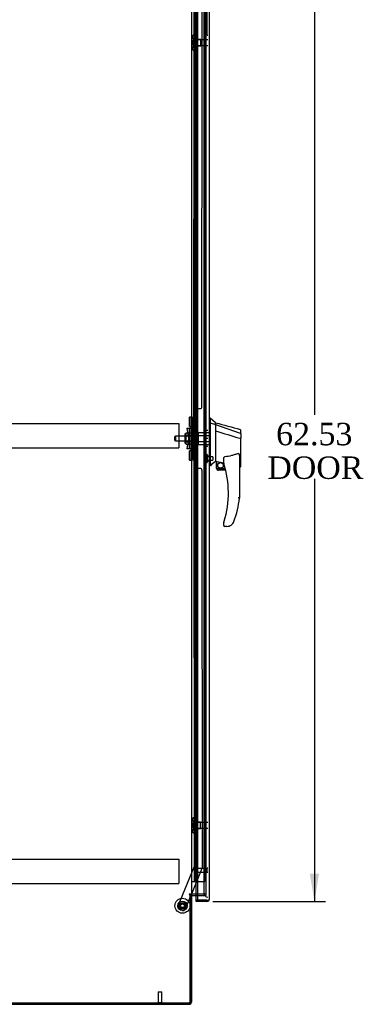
# Model space of a CAD drawing. Header units: inches. Extents: x 1 to 299, y -2 to 199.
# Tile 3 of 14: x 24 to 46, y 65 to 130. Entities that reach past the tile are written whole.
import ezdxf
from ezdxf.enums import TextEntityAlignment as Align
from ezdxf.lldxf.tags import DXFTag

# ---------------------------------------------------------------- set-up
doc = ezdxf.new("R2010")
doc.units = ezdxf.units.IN
doc.header["$MEASUREMENT"] = 0
for name, color, linetype in [('COM42890-3', 7, 'Continuous'), ('COM54746-60', 7, 'Continuous'), ('COM70219', 7, 'Continuous'), ('COM70838', 7, 'Continuous'), ('COM70839-3', 7, 'Continuous'), ('COM71124-2', 7, 'Continuous'), ('COM71125-2', 7, 'Continuous'), ('COM71166-2', 7, 'Continuous'), ('Default', 7, 'Continuous'), ('HAN13064', 7, 'Continuous'), ('HAN13064_NUT', 7, 'Continuous'), ('HAN13064_SCREW', 7, 'Continuous'), ('HAN_NUT', 7, 'Continuous'), ('NTS18147', 7, 'Continuous'), ('QLB20283', 7, 'Continuous'), ('ROL87452', 7, 'Continuous'), ('RVT17786', 7, 'Continuous'), ('RVT19000', 7, 'Continuous'), ('SPC87322', 7, 'Continuous'), ('STD21878', 7, 'Continuous'), ('STD26265', 7, 'Continuous'), ('WAF25376', 7, 'Continuous'), ('WAM30038', 7, 'Continuous')]:
    doc.layers.add(name, color=color, linetype=linetype)
doc.styles.add('SEACAD_Times_New_Roman', font='times.ttf')
tags = doc.linetypes.add('HIDDEN2', pattern=[0.1875, 0.125, -0.0625]).pattern_tags.tags
tags[6:7] = [DXFTag(74, 4), DXFTag(75, 0), DXFTag(340, '0'), DXFTag(46, 0.0), DXFTag(50, 0.0), DXFTag(44, 0.0), DXFTag(45, 0.0)]
tags[4:5] = [DXFTag(74, 4), DXFTag(75, 0), DXFTag(340, '0'), DXFTag(46, 0.0), DXFTag(50, 0.0), DXFTag(44, 0.0), DXFTag(45, 0.0)]
doc.dimstyles.new('HAMMOND_(STH_-_300x200)', dxfattribs={"dimtxt": 1.5, "dimasz": 1.875, "dimexe": 0.75, "dimexo": 0.75, "dimgap": 0.375, "dimtad": 0, "dimtih": 1, "dimtoh": 1, "dimzin": 0, "dimdsep": 46, "dimtxsty": 'SEACAD_Times_New_Roman', "dimblk1": '_SE_FILLED', "dimblk2": '_SE_FILLED', "dimsah": 1, "dimcen": 0.75, "dimadec": 0, "dimazin": 0, "dimtfac": 0.8, "dimtofl": 0, "dimtmove": 0, "dimatfit": 3, "dimfxl": 1, "dimtolj": 1, "dimtzin": 0, "dimarcsym": 0})

# ---------------------------------------------------------------- blocks, each defined once
blk = doc.blocks.new('SE4')
at = {"layer": 'COM42890-3', "color": 7, "linetype": 'HIDDEN2'}
for p, q in [((11.925, 103.393), (34.3, 103.393)), ((34.3, 103.393), (34.3, 103.255)), ((34.3, 103.255), (34.3, 101.906)), ((11.925, 101.768), (34.3, 101.768)), ((34.3, 101.906), (34.3, 101.768)), ((11.925, 74.263), (34.3, 74.263)), ((34.3, 74.263), (34.3, 74.125)), ((34.3, 74.125), (34.3, 72.776)), ((11.925, 72.638), (34.3, 72.638)), ((34.3, 72.776), (34.3, 72.638))]:
    blk.add_line(p, q, dxfattribs=at)
at = {"layer": 'COM54746-60', "color": 7, "linetype": 'HIDDEN2'}
for p, q in [((35.391, 132.767), (35.391, 72.767)), ((35.491, 72.767), (35.491, 132.767)), ((36.046, 72.767), (36.046, 132.767)), ((35.355, 129.767), (35.324, 129.767)), ((35.324, 129.767), (35.324, 128.767)), ((35.355, 128.767), (35.324, 128.767)), ((35.355, 127.767), (35.324, 127.767)), ((35.324, 127.767), (35.324, 126.767)), ((35.355, 126.767), (35.324, 126.767)), ((35.355, 125.767), (35.324, 125.767)), ((35.324, 125.767), (35.324, 124.767)), ((35.355, 124.767), (35.324, 124.767)), ((35.355, 123.767), (35.324, 123.767)), ((35.324, 123.767), (35.324, 122.767)), ((35.355, 122.767), (35.324, 122.767)), ((35.355, 121.767), (35.324, 121.767)), ((35.324, 121.767), (35.324, 120.767)), ((35.355, 120.767), (35.324, 120.767)), ((35.355, 119.767), (35.324, 119.767)), ((35.324, 119.767), (35.324, 118.767)), ((35.355, 118.767), (35.324, 118.767)), ((35.355, 117.767), (35.324, 117.767)), ((35.324, 117.767), (35.324, 116.767)), ((35.355, 116.767), (35.324, 116.767)), ((35.355, 115.767), (35.324, 115.767)), ((35.324, 115.767), (35.324, 114.767)), ((35.355, 114.767), (35.324, 114.767)), ((35.355, 113.767), (35.324, 113.767)), ((35.324, 113.767), (35.324, 112.767)), ((35.355, 112.767), (35.324, 112.767)), ((35.355, 111.767), (35.324, 111.767)), ((35.324, 111.767), (35.324, 110.767)), ((35.355, 110.767), (35.324, 110.767)), ((35.355, 109.767), (35.324, 109.767)), ((35.324, 109.767), (35.324, 108.767)), ((35.355, 108.767), (35.324, 108.767)), ((35.355, 107.767), (35.324, 107.767)), ((35.324, 107.767), (35.324, 106.767)), ((35.355, 106.767), (35.324, 106.767)), ((35.355, 105.767), (35.324, 105.767)), ((35.324, 105.767), (35.324, 104.767)), ((35.355, 104.767), (35.324, 104.767)), ((35.355, 103.767), (35.324, 103.767)), ((35.324, 103.767), (35.324, 102.767)), ((35.355, 102.767), (35.324, 102.767)), ((35.355, 101.767), (35.324, 101.767)), ((35.324, 101.767), (35.324, 100.767)), ((35.355, 100.767), (35.324, 100.767)), ((35.355, 99.767), (35.324, 99.767)), ((35.324, 99.767), (35.324, 98.767)), ((35.355, 98.767), (35.324, 98.767)), ((35.355, 97.767), (35.324, 97.767)), ((35.324, 97.767), (35.324, 96.767)), ((35.355, 96.767), (35.324, 96.767)), ((35.355, 95.767), (35.324, 95.767)), ((35.324, 95.767), (35.324, 94.767)), ((35.355, 94.767), (35.324, 94.767)), ((35.355, 93.767), (35.324, 93.767)), ((35.324, 93.767), (35.324, 92.767)), ((35.355, 92.767), (35.324, 92.767)), ((35.355, 91.767), (35.324, 91.767)), ((35.324, 91.767), (35.324, 90.767)), ((35.355, 90.767), (35.324, 90.767)), ((35.355, 89.767), (35.324, 89.767)), ((35.324, 89.767), (35.324, 88.767)), ((35.355, 88.767), (35.324, 88.767)), ((35.355, 87.767), (35.324, 87.767)), ((35.324, 87.767), (35.324, 86.767)), ((35.355, 86.767), (35.324, 86.767)), ((35.355, 85.767), (35.324, 85.767)), ((35.324, 85.767), (35.324, 84.767)), ((35.355, 84.767), (35.324, 84.767)), ((35.355, 83.767), (35.324, 83.767)), ((35.324, 83.767), (35.324, 82.767)), ((35.355, 82.767), (35.324, 82.767)), ((35.355, 81.767), (35.324, 81.767)), ((35.324, 81.767), (35.324, 80.767)), ((35.355, 80.767), (35.324, 80.767)), ((35.355, 79.767), (35.324, 79.767)), ((35.324, 79.767), (35.324, 78.767)), ((35.355, 78.767), (35.324, 78.767)), ((35.355, 77.767), (35.324, 77.767)), ((35.324, 77.767), (35.324, 76.767)), ((35.355, 76.767), (35.324, 76.767)), ((35.355, 75.767), (35.324, 75.767)), ((35.324, 75.767), (35.324, 74.767)), ((35.355, 74.767), (35.324, 74.767)), ((35.355, 73.767), (35.324, 73.767)), ((35.324, 73.767), (35.324, 72.767)), ((35.56, 72.767), (36.046, 72.767))]:
    blk.add_line(p, q, dxfattribs=at)
at = {"layer": 'COM54746-60', "color": 7, "linetype": 'Continuous'}
for p, q in [((35.355, 129.767), (35.355, 130.767)), ((35.558, 129.767), (35.558, 130.767)), ((35.558, 129.767), (35.355, 129.767)), ((35.558, 129.767), (35.355, 129.767)), ((35.355, 128.767), (35.355, 129.767)), ((35.558, 128.767), (35.558, 129.767)), ((35.558, 128.767), (35.355, 128.767)), ((35.558, 128.767), (35.355, 128.767)), ((35.355, 127.767), (35.355, 128.767)), ((35.558, 127.767), (35.558, 128.767)), ((35.558, 127.767), (35.355, 127.767)), ((35.558, 127.767), (35.355, 127.767)), ((35.355, 126.767), (35.355, 127.767)), ((35.558, 126.767), (35.558, 127.767)), ((35.558, 126.767), (35.355, 126.767)), ((35.558, 126.767), (35.355, 126.767)), ((35.355, 125.767), (35.355, 126.767)), ((35.558, 125.767), (35.558, 126.767)), ((35.558, 125.767), (35.355, 125.767)), ((35.558, 125.767), (35.355, 125.767)), ((35.355, 124.767), (35.355, 125.767)), ((35.558, 124.767), (35.558, 125.767)), ((35.558, 124.767), (35.355, 124.767)), ((35.558, 124.767), (35.355, 124.767)), ((35.355, 123.767), (35.355, 124.767)), ((35.558, 123.767), (35.558, 124.767)), ((35.558, 123.767), (35.355, 123.767)), ((35.558, 123.767), (35.355, 123.767)), ((35.355, 122.767), (35.355, 123.767)), ((35.558, 122.767), (35.558, 123.767)), ((35.558, 122.767), (35.355, 122.767)), ((35.558, 122.767), (35.355, 122.767)), ((35.355, 121.767), (35.355, 122.767)), ((35.558, 121.767), (35.558, 122.767)), ((35.558, 121.767), (35.355, 121.767)), ((35.558, 121.767), (35.355, 121.767)), ((35.355, 120.767), (35.355, 121.767)), ((35.558, 120.767), (35.558, 121.767)), ((35.558, 120.767), (35.355, 120.767)), ((35.558, 120.767), (35.355, 120.767)), ((35.355, 119.767), (35.355, 120.767)), ((35.558, 119.767), (35.558, 120.767)), ((35.558, 119.767), (35.355, 119.767)), ((35.558, 119.767), (35.355, 119.767)), ((35.355, 118.767), (35.355, 119.767)), ((35.558, 118.767), (35.558, 119.767)), ((35.558, 118.767), (35.355, 118.767)), ((35.558, 118.767), (35.355, 118.767)), ((35.355, 117.767), (35.355, 118.767)), ((35.558, 117.767), (35.558, 118.767)), ((35.558, 117.767), (35.355, 117.767)), ((35.558, 117.767), (35.355, 117.767)), ((35.355, 116.767), (35.355, 117.767)), ((35.558, 116.767), (35.558, 117.767)), ((35.558, 116.767), (35.355, 116.767)), ((35.558, 116.767), (35.355, 116.767)), ((35.355, 115.767), (35.355, 116.767)), ((35.558, 115.767), (35.558, 116.767)), ((35.558, 115.767), (35.355, 115.767)), ((35.558, 115.767), (35.355, 115.767)), ((35.355, 114.767), (35.355, 115.767)), ((35.558, 114.767), (35.558, 115.767)), ((35.558, 114.767), (35.355, 114.767)), ((35.558, 114.767), (35.355, 114.767)), ((35.355, 113.767), (35.355, 114.767)), ((35.558, 113.767), (35.558, 114.767)), ((35.558, 113.767), (35.355, 113.767)), ((35.558, 113.767), (35.355, 113.767)), ((35.355, 112.767), (35.355, 113.767)), ((35.558, 112.767), (35.558, 113.767)), ((35.558, 112.767), (35.355, 112.767)), ((35.558, 112.767), (35.355, 112.767)), ((35.355, 111.767), (35.355, 112.767)), ((35.558, 111.767), (35.558, 112.767)), ((35.558, 111.767), (35.355, 111.767)), ((35.558, 111.767), (35.355, 111.767)), ((35.355, 110.767), (35.355, 111.767)), ((35.558, 110.767), (35.558, 111.767)), ((35.558, 110.767), (35.355, 110.767)), ((35.558, 110.767), (35.355, 110.767)), ((35.355, 109.767), (35.355, 110.767)), ((35.558, 109.767), (35.558, 110.767)), ((35.558, 109.767), (35.355, 109.767)), ((35.558, 109.767), (35.355, 109.767)), ((35.355, 108.767), (35.355, 109.767)), ((35.558, 108.767), (35.558, 109.767)), ((35.558, 108.767), (35.355, 108.767)), ((35.558, 108.767), (35.355, 108.767)), ((35.355, 107.767), (35.355, 108.767)), ((35.558, 107.767), (35.558, 108.767)), ((35.558, 107.767), (35.355, 107.767)), ((35.558, 107.767), (35.355, 107.767)), ((35.355, 106.767), (35.355, 107.767)), ((35.558, 106.767), (35.558, 107.767)), ((35.558, 106.767), (35.355, 106.767)), ((35.558, 106.767), (35.355, 106.767)), ((35.355, 105.767), (35.355, 106.767)), ((35.558, 105.767), (35.558, 106.767)), ((35.558, 105.767), (35.355, 105.767)), ((35.558, 105.767), (35.355, 105.767)), ((35.355, 104.767), (35.355, 105.767)), ((35.558, 104.767), (35.558, 105.767)), ((35.558, 104.767), (35.355, 104.767)), ((35.558, 104.767), (35.355, 104.767)), ((35.355, 103.767), (35.355, 104.767)), ((35.558, 103.767), (35.558, 104.767)), ((35.558, 103.767), (35.355, 103.767)), ((35.558, 103.767), (35.355, 103.767)), ((35.355, 102.767), (35.355, 103.767)), ((35.558, 102.767), (35.558, 103.767)), ((35.558, 102.767), (35.355, 102.767)), ((35.558, 102.767), (35.355, 102.767)), ((35.355, 101.767), (35.355, 102.767)), ((35.558, 101.767), (35.558, 102.767)), ((35.558, 101.767), (35.355, 101.767)), ((35.558, 101.767), (35.355, 101.767)), ((35.355, 100.767), (35.355, 101.767)), ((35.558, 100.767), (35.558, 101.767)), ((35.558, 100.767), (35.355, 100.767)), ((35.558, 100.767), (35.355, 100.767)), ((35.355, 99.767), (35.355, 100.767)), ((35.558, 99.767), (35.558, 100.767)), ((35.558, 99.767), (35.355, 99.767)), ((35.558, 99.767), (35.355, 99.767)), ((35.355, 98.767), (35.355, 99.767)), ((35.558, 98.767), (35.558, 99.767)), ((35.558, 98.767), (35.355, 98.767)), ((35.558, 98.767), (35.355, 98.767)), ((35.355, 97.767), (35.355, 98.767)), ((35.558, 97.767), (35.558, 98.767)), ((35.558, 97.767), (35.355, 97.767)), ((35.558, 97.767), (35.355, 97.767)), ((35.355, 96.767), (35.355, 97.767)), ((35.558, 96.767), (35.558, 97.767)), ((35.558, 96.767), (35.355, 96.767)), ((35.558, 96.767), (35.355, 96.767)), ((35.355, 95.767), (35.355, 96.767)), ((35.558, 95.767), (35.558, 96.767)), ((35.558, 95.767), (35.355, 95.767)), ((35.558, 95.767), (35.355, 95.767)), ((35.355, 94.767), (35.355, 95.767)), ((35.558, 94.767), (35.558, 95.767)), ((35.558, 94.767), (35.355, 94.767)), ((35.558, 94.767), (35.355, 94.767)), ((35.355, 93.767), (35.355, 94.767)), ((35.558, 93.767), (35.558, 94.767)), ((35.558, 93.767), (35.355, 93.767)), ((35.558, 93.767), (35.355, 93.767)), ((35.355, 92.767), (35.355, 93.767)), ((35.558, 92.767), (35.558, 93.767)), ((35.558, 92.767), (35.355, 92.767)), ((35.558, 92.767), (35.355, 92.767)), ((35.355, 91.767), (35.355, 92.767)), ((35.558, 91.767), (35.558, 92.767)), ((35.558, 91.767), (35.355, 91.767)), ((35.558, 91.767), (35.355, 91.767)), ((35.355, 90.767), (35.355, 91.767)), ((35.558, 90.767), (35.558, 91.767)), ((35.558, 90.767), (35.355, 90.767)), ((35.558, 90.767), (35.355, 90.767)), ((35.355, 89.767), (35.355, 90.767)), ((35.558, 89.767), (35.558, 90.767)), ((35.558, 89.767), (35.355, 89.767)), ((35.558, 89.767), (35.355, 89.767)), ((35.355, 88.767), (35.355, 89.767)), ((35.558, 88.767), (35.558, 89.767)), ((35.558, 88.767), (35.355, 88.767)), ((35.558, 88.767), (35.355, 88.767)), ((35.355, 87.767), (35.355, 88.767)), ((35.558, 87.767), (35.558, 88.767)), ((35.558, 87.767), (35.355, 87.767)), ((35.558, 87.767), (35.355, 87.767)), ((35.355, 86.767), (35.355, 87.767)), ((35.558, 86.767), (35.558, 87.767)), ((35.558, 86.767), (35.355, 86.767)), ((35.558, 86.767), (35.355, 86.767)), ((35.355, 85.767), (35.355, 86.767)), ((35.558, 85.767), (35.558, 86.767)), ((35.558, 85.767), (35.355, 85.767)), ((35.558, 85.767), (35.355, 85.767)), ((35.355, 84.767), (35.355, 85.767)), ((35.558, 84.767), (35.558, 85.767)), ((35.558, 84.767), (35.355, 84.767)), ((35.558, 84.767), (35.355, 84.767)), ((35.355, 83.767), (35.355, 84.767)), ((35.558, 83.767), (35.558, 84.767)), ((35.558, 83.767), (35.355, 83.767)), ((35.558, 83.767), (35.355, 83.767)), ((35.355, 82.767), (35.355, 83.767)), ((35.558, 82.767), (35.558, 83.767)), ((35.558, 82.767), (35.355, 82.767)), ((35.558, 82.767), (35.355, 82.767)), ((35.355, 81.767), (35.355, 82.767)), ((35.558, 81.767), (35.558, 82.767)), ((35.558, 81.767), (35.355, 81.767)), ((35.558, 81.767), (35.355, 81.767)), ((35.355, 80.767), (35.355, 81.767)), ((35.558, 80.767), (35.558, 81.767)), ((35.558, 80.767), (35.355, 80.767)), ((35.558, 80.767), (35.355, 80.767)), ((35.355, 79.767), (35.355, 80.767)), ((35.558, 79.767), (35.558, 80.767)), ((35.558, 79.767), (35.355, 79.767)), ((35.558, 79.767), (35.355, 79.767)), ((35.355, 78.767), (35.355, 79.767)), ((35.558, 78.767), (35.558, 79.767)), ((35.558, 78.767), (35.355, 78.767)), ((35.558, 78.767), (35.355, 78.767)), ((35.355, 77.767), (35.355, 78.767)), ((35.558, 77.767), (35.558, 78.767)), ((35.558, 77.767), (35.355, 77.767)), ((35.558, 77.767), (35.355, 77.767)), ((35.355, 76.767), (35.355, 77.767)), ((35.558, 76.767), (35.558, 77.767)), ((35.558, 76.767), (35.355, 76.767)), ((35.558, 76.767), (35.355, 76.767)), ((35.355, 75.767), (35.355, 76.767)), ((35.558, 75.767), (35.558, 76.767)), ((35.558, 75.767), (35.355, 75.767)), ((35.558, 75.767), (35.355, 75.767)), ((35.355, 74.767), (35.355, 75.767)), ((35.558, 74.767), (35.558, 75.767)), ((35.558, 74.767), (35.355, 74.767)), ((35.558, 74.767), (35.355, 74.767)), ((35.355, 73.767), (35.355, 74.767)), ((35.558, 73.767), (35.558, 74.767)), ((35.558, 73.767), (35.355, 73.767)), ((35.355, 72.767), (35.355, 73.767)), ((35.558, 73.767), (35.355, 73.767)), ((35.558, 72.767), (35.558, 73.767)), ((35.143, 72.767), (35.355, 72.767)), ((35.355, 72.767), (35.558, 72.767)), ((35.558, 72.767), (35.56, 72.767))]:
    blk.add_line(p, q, dxfattribs=at)
at = {"layer": 'COM70219', "color": 7, "linetype": 'HIDDEN2'}
for p, q in [((35.985, 133.154), (35.985, 72.222)), ((35.985, 72.222), (35.985, 71.972))]:
    blk.add_line(p, q, dxfattribs=at)
blk.add_arc((36.235, 71.972), 0.25, 180, 270, dxfattribs=at)
at = {"layer": 'COM70838', "color": 7, "linetype": 'HIDDEN2'}
for p, q in [((35.128, 103.826), (35.253, 103.826)), ((35.128, 103.701), (35.128, 103.826)), ((35.128, 101.076), (35.128, 103.701)), ((35.253, 103.826), (35.253, 103.701)), ((35.253, 101.076), (35.253, 103.701)), ((34.841, 103.076), (35.011, 103.076)), ((34.841, 103.076), (34.941, 102.388)), ((35.011, 101.701), (35.011, 103.076)), ((35.011, 103.076), (35.114, 103.076)), ((34.941, 102.388), (34.841, 101.701)), ((35.011, 101.701), (34.841, 101.701)), ((35.125, 101.701), (35.011, 101.701)), ((35.128, 100.951), (35.128, 101.076)), ((35.253, 100.951), (35.128, 100.951)), ((35.253, 101.076), (35.253, 100.951))]:
    blk.add_line(p, q, dxfattribs=at)
for centre, start, end in [((35.011, 103.131), 331.96016, 0), ((35.011, 101.674), 0, 13.54456)]:
    blk.add_arc(centre, 0.117, start, end, dxfattribs=at)
at = {"layer": 'COM70839-3', "color": 7, "linetype": 'HIDDEN2'}
for p, q in [((35.846, 104.514), (35.859, 131.097)), ((35.315, 103.139), (35.328, 131.016)), ((35.385, 103.251), (35.385, 104.264)), ((35.51, 104.389), (35.721, 104.389)), ((35.315, 101.638), (35.328, 73.76)), ((35.385, 100.513), (35.385, 101.526)), ((35.721, 100.388), (35.51, 100.388)), ((35.846, 100.263), (35.859, 73.68)), ((35.328, 73.76), (34.229, 71.104)), ((35.85, 73.632), (35.143, 71.924)), ((35.139, 71.915), (34.719, 70.901)), ((34.556, 70.833), (34.296, 70.941))]:
    blk.add_line(p, q, dxfattribs=at)
at = {"layer": 'COM70839-3', "color": 7, "linetype": 'Continuous'}
blk.add_line((35.143, 71.924), (35.139, 71.915), dxfattribs=at)
at = {"layer": 'COM70839-3', "color": 7, "linetype": 'HIDDEN2'}
blk.add_circle((34.548, 71.141), 0.129, dxfattribs=at)
for centre, start, end in [((35.51, 104.264), 89.97251, 179.97251), ((35.721, 104.514), 269.97251, 359.97251), ((35.26, 103.251), 296.07639, 359.97251), ((35.26, 101.526), 0.02749, 63.92361), ((35.51, 100.513), 180.02749, 270.02749), ((35.721, 100.263), 0.02749, 90.02749), ((35.734, 73.68), 337.51549, 0.02749), ((34.344, 71.056), 157.51549, 247.51549), ((34.604, 70.949), 247.51549, 337.51549)]:
    blk.add_arc(centre, 0.125, start, end, dxfattribs=at)
at = {"layer": 'COM71124-2', "color": 7, "linetype": 'Continuous'}
for p, q in [((35.143, 133.234), (35.143, 71.924)), ((35, 71.924), (35, 71.894)), ((35.143, 71.924), (35, 71.924)), ((35, 71.894), (35.083, 71.894)), ((35.083, 64.644), (35.083, 71.894)), ((35.143, 71.924), (35.191, 71.924)), ((35.56, 71.924), (35.191, 71.924)), ((11.226, 64.644), (35.083, 64.644))]:
    blk.add_line(p, q, dxfattribs=at)
at = {"layer": 'COM71124-2', "color": 7, "linetype": 'HIDDEN2'}
for p, q in [((36.11, 133.234), (36.11, 71.924)), ((36.11, 71.924), (35.56, 71.924))]:
    blk.add_line(p, q, dxfattribs=at)
at = {"layer": 'COM71125-2', "color": 7, "linetype": 'HIDDEN2'}
for p, q in [((35.048, 71.894), (35.048, 64.692)), ((35.56, 71.829), (36.11, 71.829)), ((36.11, 71.924), (36.11, 71.829))]:
    blk.add_line(p, q, dxfattribs=at)
at = {"layer": 'COM71125-2', "color": 7, "linetype": 'Continuous'}
for p, q in [((35.083, 71.894), (35.143, 71.894)), ((35.143, 71.894), (35.143, 64.692)), ((35.191, 71.829), (35.56, 71.829)), ((11.143, 64.549), (35, 64.549))]:
    blk.add_line(p, q, dxfattribs=at)
for centre, radius, start, end in [((35.191, 71.781), 0.143, 90, 127.79488), ((35.191, 71.781), 0.048, 90, 180), ((35, 64.692), 0.143, 270, 0)]:
    blk.add_arc(centre, radius, start, end, dxfattribs=at)
at = {"layer": 'COM71125-2', "color": 7, "linetype": 'HIDDEN2'}
blk.add_arc((35, 64.692), 0.048, 270, 0, dxfattribs=at)
at = {"layer": 'COM71166-2', "color": 7, "linetype": 'Continuous'}
for p, q in [((35.56, 133.859), (35.56, 71.517)), ((36.33, 133.811), (36.33, 71.565)), ((35.455, 71.517), (35.455, 71.829)), ((35.455, 71.422), (35.455, 71.517)), ((36.187, 71.517), (35.455, 71.517)), ((35.56, 71.517), (35.455, 71.517)), ((36.187, 71.422), (35.455, 71.422)), ((35.56, 71.517), (36.187, 71.517)), ((36.187, 71.517), (36.25, 71.517)), ((36.187, 71.517), (36.187, 71.517)), ((36.187, 71.517), (36.3, 71.517)), ((36.25, 71.517), (36.3, 71.478)), ((36.33, 71.565), (36.33, 71.565)), ((36.33, 71.565), (36.33, 71.565))]:
    blk.add_line(p, q, dxfattribs=at)
at = {"layer": 'COM71166-2', "color": 7, "linetype": 'HIDDEN2'}
blk.add_line((35.455, 71.829), (35.455, 133.329), dxfattribs=at)
at = {"layer": 'COM71166-2', "color": 7, "linetype": 'Continuous'}
for start, end in [(270, 322.43478), (322.43478, 359.8442), (359.92383, 0)]:
    blk.add_arc((36.187, 71.565), 0.143, start, end, dxfattribs=at)
blk.add_open_spline([(36.3, 71.517), (36.31, 71.525), (36.317, 71.533), (36.325, 71.545), (36.327, 71.549), (36.329, 71.557), (36.33, 71.561), (36.33, 71.565)], degree=3, knots=[0, 0, 0, 0, 0.5, 0.5, 0.75, 0.75, 1, 1, 1, 1], dxfattribs=at)
at = {"layer": 'HAN13064', "color": 7, "linetype": 'Continuous'}
for p, q in [((36.413, 103.738), (36.33, 103.738)), ((36.41, 103.738), (36.41, 103.577)), ((36.765, 103.438), (36.41, 103.738)), ((36.41, 103.577), (36.41, 103.491)), ((36.41, 103.491), (36.41, 103.432)), ((36.41, 103.432), (36.765, 103.326)), ((36.41, 103.432), (36.41, 101)), ((36.765, 103.366), (36.765, 103.438)), ((36.765, 103.366), (36.765, 103.34)), ((36.765, 103.34), (36.765, 103.326)), ((36.765, 103.326), (36.765, 102.895)), ((36.765, 103.326), (38.403, 102.755)), ((36.765, 102.895), (36.765, 101.397)), ((38.445, 102.72), (38.445, 102.942)), ((38.39, 102.405), (38.391, 102.405)), ((38.445, 102.72), (38.445, 102.407)), ((38.445, 100.539), (38.445, 102.407)), ((36.41, 101), (36.41, 100.716)), ((36.765, 101.397), (36.765, 101.128)), ((36.765, 101.128), (36.765, 100.915)), ((36.765, 100.915), (36.765, 100.888)), ((36.765, 100.888), (36.765, 100.87)), ((36.765, 100.87), (36.765, 100.868)), ((36.765, 100.868), (36.83, 100.853)), ((36.83, 100.388), (36.83, 100.855)), ((37.305, 100.732), (37.305, 101.006)), ((38.365, 101.077), (38.365, 98.406)), ((36.41, 100.568), (36.33, 100.568)), ((36.41, 100.716), (36.41, 100.568)), ((36.83, 100.388), (37.404, 100.388)), ((37.435, 100.263), (36.955, 100.263)), ((38.365, 100.482), (38.371, 100.48)), ((37.305, 96.573), (37.305, 96.752)), ((37.52, 96.513), (37.365, 96.513)), ((37.804, 96.602), (37.802, 96.603))]:
    blk.add_line(p, q, dxfattribs=at)
at = {"layer": 'HAN13064', "color": 7, "linetype": 'HIDDEN2'}
for p, q in [((35.628, 102.588), (35.628, 102.784)), ((35.628, 102.784), (36.33, 102.784)), ((34.077, 102.548), (34.047, 102.518)), ((34.047, 102.258), (34.047, 102.518)), ((34.047, 102.258), (34.077, 102.228)), ((34.077, 102.548), (34.077, 102.228)), ((35.128, 102.548), (34.077, 102.548)), ((34.077, 102.228), (35.128, 102.228)), ((35.503, 102.548), (35.628, 102.548)), ((35.503, 102.388), (35.503, 102.548)), ((35.503, 102.228), (35.503, 102.388)), ((35.503, 102.228), (35.628, 102.228)), ((35.628, 102.189), (35.628, 102.588)), ((35.628, 102.588), (36.33, 102.588)), ((35.628, 101.993), (35.628, 102.189)), ((35.628, 102.189), (36.33, 102.189)), ((35.628, 101.993), (36.33, 101.993)), ((36.33, 101.213), (36.205, 101.213)), ((36.205, 100.888), (36.33, 100.888))]:
    blk.add_line(p, q, dxfattribs=at)
at = {"layer": 'HAN13064', "color": 7, "linetype": 'Continuous'}
for radius in [0.202, 0.188]:
    blk.add_circle((37.091, 100.592), radius, dxfattribs=at)
for centre, radius, start, end in [((342.685, 1242.122), 1179.062, 254.961927, 255.044825), ((38.385, 102.942), 0.06, 0, 73.90261), ((73.176, 57.422), 56.686, 129.96527, 130.43506), ((36.955, 100.388), 0.125, 180, 193.88654), ((36.955, 100.388), 0.125, 193.88654, 229.4642), ((36.955, 100.388), 0.125, 229.4642, 270), ((37.365, 100.732), 0.06, 180, 197.89499), ((31.201, 98.742), 6.417, 342.98984, 17.89499), ((31.025, 99.341), 7.4, 340.28545, 352.73905), ((37.52, 97.013), 0.5, 304.56234, 340.28545), ((37.365, 96.752), 0.06, 162.10501, 180), ((37.365, 96.573), 0.06, 180, 270), ((37.52, 97.013), 0.5, 270, 304.56234)]:
    blk.add_arc(centre, radius, start, end, dxfattribs=at)
blk.add_ellipse((38.385, 100.539), major_axis=(-0.06, 0), ratio=0.999979, start_param=1.333204, end_param=3.141717, dxfattribs=at)
for points in [[(36.765, 102.895), (37.307, 102.732), (37.848, 102.568), (38.39, 102.405)], [(36.86, 100.851), (37.008, 100.819), (37.157, 100.786), (37.305, 100.754)]]:
    blk.add_open_spline(points, degree=3, dxfattribs=at)
for points, knots in [([(38.403, 102.755), (38.415, 102.752), (38.426, 102.748), (38.441, 102.735), (38.445, 102.728), (38.445, 102.72)], [0, 0, 0, 0, 0.5, 0.5, 1, 1, 1, 1]), ([(38.391, 102.405), (38.399, 102.405), (38.406, 102.405), (38.419, 102.405), (38.425, 102.405), (38.432, 102.406), (38.434, 102.406), (38.438, 102.406), (38.44, 102.406), (38.442, 102.407), (38.443, 102.407), (38.445, 102.407), (38.445, 102.407), (38.445, 102.407)], [0, 0, 0, 0, 0.25, 0.25, 0.5, 0.5, 0.625, 0.625, 0.75, 0.75, 0.875, 0.875, 1, 1, 1, 1]), ([(36.83, 100.855), (36.83, 100.855), (36.831, 100.855), (36.834, 100.855), (36.836, 100.855), (36.844, 100.854), (36.852, 100.853), (36.86, 100.851)], [0, 0, 0, 0, 0.25, 0.25, 0.5, 0.5, 1, 1, 1, 1]), ([(37.305, 101.006), (37.305, 101.013), (37.305, 101.02), (37.306, 101.033), (37.307, 101.04), (37.31, 101.061), (37.313, 101.075), (37.32, 101.102), (37.325, 101.116), (37.336, 101.135), (37.34, 101.141), (37.348, 101.149), (37.351, 101.151), (37.357, 101.155), (37.361, 101.157), (37.365, 101.157)], [0, 0, 0, 0, 0.125, 0.125, 0.25, 0.25, 0.5, 0.5, 0.75, 0.75, 0.875, 0.875, 0.9375, 0.9375, 1, 1, 1, 1]), ([(38.275, 101.389), (38.202, 101.36), (38.128, 101.334), (37.979, 101.286), (37.903, 101.264), (37.675, 101.207), (37.52, 101.179), (37.365, 101.157)], [0, 0, 0, 0, 0.25, 0.25, 0.5, 0.5, 1, 1, 1, 1]), ([(38.275, 101.389), (38.277, 101.39), (38.279, 101.391), (38.282, 101.391), (38.284, 101.391), (38.29, 101.39), (38.293, 101.389), (38.3, 101.385), (38.302, 101.383), (38.307, 101.377), (38.31, 101.374), (38.316, 101.365), (38.319, 101.359), (38.325, 101.346), (38.328, 101.339), (38.335, 101.319), (38.339, 101.304), (38.346, 101.277), (38.349, 101.262), (38.356, 101.22), (38.359, 101.192), (38.364, 101.135), (38.365, 101.106), (38.365, 101.077)], [0, 0, 0, 0, 0.015625, 0.015625, 0.03125, 0.03125, 0.0625, 0.0625, 0.09375, 0.09375, 0.125, 0.125, 0.1875, 0.1875, 0.25, 0.25, 0.375, 0.375, 0.5, 0.5, 0.75, 0.75, 1, 1, 1, 1]), ([(38.365, 98.406), (38.365, 98.406), (38.364, 98.406), (38.362, 98.406), (38.36, 98.406), (38.356, 98.406), (38.353, 98.406), (38.347, 98.407), (38.343, 98.407), (38.33, 98.408), (38.32, 98.409), (38.304, 98.41), (38.298, 98.41), (38.287, 98.411), (38.281, 98.411), (38.275, 98.411)], [0, 0, 0, 0, 0.125, 0.125, 0.25, 0.25, 0.375, 0.375, 0.5, 0.5, 0.75, 0.75, 0.875, 0.875, 1, 1, 1, 1]), ([(37.308, 96.77), (37.308, 96.77), (37.308, 96.771), (37.309, 96.773), (37.31, 96.775), (37.311, 96.78), (37.312, 96.784), (37.316, 96.796), (37.319, 96.805), (37.327, 96.83), (37.332, 96.847), (37.338, 96.865)], [0, 0, 0, 0, 0.0625, 0.0625, 0.125, 0.125, 0.25, 0.25, 0.5, 0.5, 1, 1, 1, 1])]:
    blk.add_open_spline(points, degree=3, knots=knots, dxfattribs=at)
at = {"layer": 'HAN13064_NUT', "color": 7, "linetype": 'HIDDEN2'}
for p, q in [((34.803, 102.772), (35.128, 102.772)), ((34.803, 102.676), (34.803, 102.772)), ((34.723, 102.086), (34.723, 102.691)), ((34.803, 102.721), (34.753, 102.721)), ((34.803, 102.58), (34.803, 102.676)), ((34.803, 102.58), (35.128, 102.58)), ((34.803, 102.388), (34.803, 102.58)), ((34.803, 102.196), (34.803, 102.388)), ((34.803, 102.196), (35.128, 102.196)), ((34.803, 102.1), (34.803, 102.196)), ((34.803, 102.004), (34.803, 102.1)), ((34.753, 102.056), (34.803, 102.056)), ((34.803, 102.004), (35.128, 102.004))]:
    blk.add_line(p, q, dxfattribs=at)
for centre, start, end in [((34.753, 102.691), 90, 180), ((34.753, 102.086), 180, 270)]:
    blk.add_arc(centre, 0.03, start, end, dxfattribs=at)
at = {"layer": 'HAN13064_SCREW', "color": 7, "linetype": 'HIDDEN2'}
for p, q in [((35.998, 101.243), (36.135, 101.243)), ((35.998, 101.243), (35.998, 101.05)), ((35.998, 101.05), (36.135, 101.05)), ((35.998, 101.05), (35.998, 100.858)), ((35.998, 100.858), (36.135, 100.858)), ((36.135, 101.313), (36.135, 100.788)), ((36.205, 101.313), (36.135, 101.313)), ((36.135, 100.788), (36.205, 100.788)), ((36.205, 101.313), (36.205, 100.788)), ((36.58, 101.166), (36.205, 101.166)), ((36.205, 100.934), (36.58, 100.934)), ((36.58, 101.166), (36.58, 100.934))]:
    blk.add_line(p, q, dxfattribs=at)
at = {"layer": 'HAN_NUT', "color": 7, "linetype": 'HIDDEN2'}
for p, q in [((36.02, 102.918), (36.02, 102.388)), ((36.235, 102.918), (36.02, 102.918)), ((36.02, 102.388), (36.02, 101.858)), ((36.235, 102.388), (36.02, 102.388)), ((36.235, 101.858), (36.02, 101.858))]:
    blk.add_line(p, q, dxfattribs=at)
at = {"layer": 'NTS18147', "color": 7, "linetype": 'HIDDEN2'}
for p, q in [((35.202, 129.26), (35.202, 129.206)), ((35.264, 129.355), (35.264, 129.359)), ((35.327, 129.359), (35.264, 129.359)), ((35.264, 129.355), (35.327, 129.355)), ((35.264, 129.166), (35.264, 129.048)), ((35.327, 129.166), (35.264, 129.166)), ((35.327, 129.355), (35.327, 129.359)), ((35.327, 129.166), (35.327, 129.355)), ((35.327, 129.048), (35.327, 129.166)), ((35.765, 129.079), (35.327, 129.079)), ((35.765, 128.639), (35.765, 129.079)), ((35.202, 128.513), (35.202, 128.458)), ((35.264, 129.048), (35.327, 129.048)), ((35.264, 128.671), (35.264, 128.553)), ((35.327, 128.671), (35.264, 128.671)), ((35.264, 128.553), (35.327, 128.553)), ((35.327, 128.671), (35.327, 129.048)), ((35.327, 128.553), (35.327, 128.671)), ((35.327, 128.639), (35.765, 128.639)), ((35.327, 128.364), (35.327, 128.553)), ((35.264, 128.364), (35.264, 128.359)), ((35.327, 128.364), (35.264, 128.364)), ((35.264, 128.359), (35.327, 128.359)), ((35.327, 128.364), (35.327, 128.359)), ((35.202, 76.918), (35.202, 76.864)), ((35.264, 77.013), (35.264, 77.017)), ((35.327, 77.017), (35.264, 77.017)), ((35.264, 77.013), (35.327, 77.013)), ((35.264, 76.824), (35.264, 76.706)), ((35.327, 76.824), (35.264, 76.824)), ((35.264, 76.706), (35.327, 76.706)), ((35.327, 77.013), (35.327, 77.017)), ((35.327, 76.824), (35.327, 77.013)), ((35.327, 76.706), (35.327, 76.824)), ((35.764, 76.737), (35.327, 76.737)), ((35.327, 76.329), (35.327, 76.706)), ((35.764, 76.297), (35.764, 76.737)), ((35.202, 76.171), (35.202, 76.116)), ((35.264, 76.329), (35.264, 76.211)), ((35.327, 76.329), (35.264, 76.329)), ((35.264, 76.211), (35.327, 76.211)), ((35.264, 76.022), (35.264, 76.017)), ((35.327, 76.022), (35.264, 76.022)), ((35.264, 76.017), (35.327, 76.017)), ((35.327, 76.211), (35.327, 76.329)), ((35.327, 76.297), (35.764, 76.297)), ((35.327, 76.022), (35.327, 76.211)), ((35.327, 76.022), (35.327, 76.017))]:
    blk.add_line(p, q, dxfattribs=at)
for centre in [(35.521, 128.859), (35.52, 76.517)]:
    blk.add_arc(centre, 0.318, 143.63381, 216.36619, dxfattribs=at)
for centre, start_param, end_param in [((35.521, 129.26), 2.506883, 3.776302), ((35.521, 129.206), 3.141593, 3.776302), ((35.521, 128.458), 2.506883, 3.776302), ((35.521, 128.513), 2.506883, 3.141593), ((35.52, 76.918), 2.506883, 3.776302), ((35.52, 76.864), 3.141593, 3.776302), ((35.52, 76.116), 2.506883, 3.776302), ((35.52, 76.171), 2.506883, 3.141593)]:
    blk.add_ellipse(centre, major_axis=(0.318, 0), ratio=0.5, start_param=start_param, end_param=end_param, dxfattribs=at)
at = {"layer": 'QLB20283', "color": 7, "linetype": 'HIDDEN2'}
for p, q in [((36.205, 129.734), (36.205, 131.484)), ((36.205, 129.359), (36.205, 129.734)), ((36.205, 129.359), (36.235, 129.359))]:
    blk.add_line(p, q, dxfattribs=at)
at = {"layer": 'ROL87452', "color": 7, "linetype": 'HIDDEN2'}
blk.add_circle((34.548, 71.141), 0.5, dxfattribs=at)
at = {"layer": 'RVT17786', "color": 7, "linetype": 'HIDDEN2'}
for radius in [0.217, 0.125]:
    blk.add_circle((34.548, 71.141), radius, dxfattribs=at)
at = {"layer": 'RVT19000', "color": 7, "linetype": 'HIDDEN2'}
for p, q in [((35.015, 103.201), (35.015, 103.826)), ((35.128, 103.826), (35.015, 103.826)), ((35.128, 103.826), (35.128, 103.826)), ((35.253, 103.709), (35.128, 103.709)), ((35.465, 103.654), (35.253, 103.654)), ((35.465, 103.373), (35.465, 103.654)), ((35.015, 103.201), (35.128, 103.201)), ((35.128, 103.319), (35.253, 103.319)), ((35.253, 103.373), (35.465, 103.373)), ((35.015, 100.95), (35.015, 101.575)), ((35.128, 101.575), (35.015, 101.575)), ((35.253, 101.458), (35.128, 101.458)), ((35.015, 100.95), (35.128, 100.95)), ((35.128, 101.068), (35.253, 101.068)), ((35.128, 100.95), (35.128, 100.951)), ((35.465, 101.403), (35.253, 101.403)), ((35.253, 101.122), (35.465, 101.122)), ((35.465, 101.122), (35.465, 101.403))]:
    blk.add_line(p, q, dxfattribs=at)
at = {"layer": 'SPC87322', "color": 7, "linetype": 'HIDDEN2'}
for p, q in [((35.628, 102.781), (35.253, 102.781)), ((35.128, 102.626), (35.253, 102.626)), ((35.128, 102.616), (35.253, 102.616)), ((35.128, 102.161), (35.253, 102.161)), ((35.128, 102.151), (35.253, 102.151)), ((35.253, 101.996), (35.628, 101.996))]:
    blk.add_line(p, q, dxfattribs=at)
at = {"layer": 'STD21878', "color": 7, "linetype": 'HIDDEN2'}
for p, q in [((35.485, 73.392), (35.485, 73.642)), ((36.204, 73.642), (35.485, 73.642)), ((35.485, 73.392), (36.204, 73.392)), ((36.204, 73.377), (36.204, 73.658)), ((36.235, 73.658), (36.204, 73.658)), ((36.204, 73.377), (36.235, 73.377)), ((32.923, 65.394), (33.173, 65.394)), ((32.923, 65.394), (32.923, 64.676)), ((33.173, 64.676), (33.173, 65.394)), ((32.907, 64.676), (33.188, 64.676)), ((32.907, 64.676), (32.907, 64.644)), ((33.188, 64.644), (33.188, 64.676))]:
    blk.add_line(p, q, dxfattribs=at)
at = {"layer": 'STD26265', "color": 7, "linetype": 'HIDDEN2'}
for p, q in [((35.27, 129.044), (35.235, 129.009)), ((35.235, 128.709), (35.235, 129.009)), ((35.235, 128.709), (35.27, 128.674)), ((35.27, 129.044), (35.27, 128.674)), ((36.235, 129.044), (35.27, 129.044)), ((35.27, 128.674), (36.235, 128.674)), ((35.27, 76.702), (35.235, 76.667)), ((35.235, 76.367), (35.235, 76.667)), ((35.27, 76.702), (35.27, 76.332)), ((36.235, 76.702), (35.27, 76.702)), ((35.235, 76.367), (35.27, 76.332)), ((35.27, 76.332), (36.235, 76.332))]:
    blk.add_line(p, q, dxfattribs=at)
at = {"layer": 'WAF25376', "color": 7, "linetype": 'HIDDEN2'}
for radius in [0.315, 0.14]:
    blk.add_circle((34.548, 71.141), radius, dxfattribs=at)
at = {"layer": 'WAM30038', "color": 7, "linetype": 'HIDDEN2'}
for p, q in [((35.452, 128.484), (35.452, 129.234)), ((35.476, 129.234), (35.452, 129.234)), ((35.476, 128.484), (35.476, 129.234)), ((35.54, 129.088), (35.54, 129.033)), ((35.452, 128.484), (35.476, 128.484)), ((35.54, 129.033), (35.495, 129.061)), ((35.495, 129.037), (35.54, 129.008)), ((35.54, 128.877), (35.495, 128.877)), ((35.495, 128.842), (35.54, 128.842)), ((35.54, 128.71), (35.495, 128.682)), ((35.495, 128.657), (35.54, 128.686)), ((35.524, 128.698), (35.496, 128.681)), ((35.524, 129.02), (35.54, 129.033)), ((35.54, 128.686), (35.524, 128.698)), ((35.54, 129.008), (35.54, 128.877)), ((35.54, 128.842), (35.54, 128.71)), ((35.54, 128.686), (35.54, 128.631)), ((35.452, 76.892), (35.452, 76.142)), ((35.476, 76.892), (35.452, 76.892)), ((35.476, 76.892), (35.476, 76.142)), ((35.54, 76.691), (35.495, 76.719)), ((35.495, 76.695), (35.54, 76.666)), ((35.54, 76.535), (35.495, 76.535)), ((35.495, 76.5), (35.54, 76.5)), ((35.496, 76.696), (35.524, 76.678)), ((35.524, 76.678), (35.54, 76.691)), ((35.54, 76.746), (35.54, 76.691)), ((35.54, 76.666), (35.54, 76.535)), ((35.54, 76.5), (35.54, 76.368)), ((35.452, 76.142), (35.476, 76.142)), ((35.54, 76.368), (35.495, 76.34)), ((35.495, 76.315), (35.54, 76.344)), ((35.524, 76.356), (35.496, 76.339)), ((35.54, 76.344), (35.524, 76.356)), ((35.54, 76.344), (35.54, 76.289))]:
    blk.add_line(p, q, dxfattribs=at)
for centre, radius, start, end in [((36.063, 129.765), 0.854, 226.55474, 228.29011), ((35.494, 128.859), 0.0182, 87.1609, 177.99424), ((35.494, 128.86), 0.0181, 181.77183, 273.07302), ((36.061, 127.957), 0.85, 131.70584, 133.44931), ((36.063, 77.423), 0.854, 226.55474, 228.29011), ((35.494, 76.517), 0.0182, 87.1609, 177.99424), ((35.494, 76.518), 0.0181, 181.77183, 273.07302), ((36.06, 75.615), 0.85, 131.70584, 133.44931)]:
    blk.add_arc(centre, radius, start, end, dxfattribs=at)
for points, knots in [([(35.495, 129.061), (35.493, 129.063), (35.491, 129.064), (35.487, 129.066), (35.485, 129.066), (35.483, 129.067), (35.482, 129.067), (35.482, 129.067)], [0, 0, 0, 0, 0.25, 0.25, 0.5, 0.5, 0.5626015, 0.5626015, 0.5626015, 0.5626015]), ([(35.495, 129.128), (35.497, 129.126), (35.499, 129.124), (35.502, 129.122), (35.514, 129.111), (35.527, 129.099), (35.54, 129.088)], [0, 0, 0, 0, 0.141448, 0.141448, 0.141448, 1, 1, 1, 1]), ([(35.476, 129.061), (35.476, 129.059), (35.477, 129.057), (35.479, 129.052), (35.481, 129.05), (35.487, 129.043), (35.491, 129.039), (35.495, 129.037)], [0, 0, 0, 0, 0.25, 0.25, 0.5, 0.5, 1, 1, 1, 1]), ([(35.495, 128.682), (35.493, 128.681), (35.491, 128.679), (35.487, 128.676), (35.485, 128.674), (35.481, 128.669), (35.479, 128.667), (35.477, 128.662), (35.476, 128.659), (35.476, 128.657)], [0, 0, 0, 0, 0.25, 0.25, 0.5, 0.5, 0.75, 0.75, 1, 1, 1, 1]), ([(35.482, 128.652), (35.482, 128.652), (35.483, 128.652), (35.487, 128.653), (35.491, 128.655), (35.495, 128.657)], [0.4389304, 0.4389304, 0.4389304, 0.4389304, 0.5, 0.5, 1, 1, 1, 1]), ([(35.54, 128.631), (35.527, 128.62), (35.514, 128.608), (35.502, 128.597), (35.499, 128.595), (35.497, 128.593), (35.495, 128.591)], [0, 0, 0, 0, 0.858552, 0.858552, 0.858552, 1, 1, 1, 1]), ([(35.476, 76.719), (35.476, 76.717), (35.477, 76.715), (35.479, 76.71), (35.481, 76.708), (35.486, 76.701), (35.491, 76.697), (35.495, 76.695)], [0, 0, 0, 0, 0.25, 0.25, 0.5, 0.5, 1, 1, 1, 1]), ([(35.495, 76.719), (35.493, 76.721), (35.491, 76.722), (35.487, 76.724), (35.485, 76.724), (35.482, 76.725), (35.482, 76.725), (35.481, 76.725)], [0, 0, 0, 0, 0.25, 0.25, 0.5, 0.5, 0.5626015, 0.5626015, 0.5626015, 0.5626015]), ([(35.495, 76.786), (35.497, 76.784), (35.499, 76.782), (35.501, 76.78), (35.514, 76.769), (35.527, 76.757), (35.54, 76.746)], [0, 0, 0, 0, 0.141448, 0.141448, 0.141448, 1, 1, 1, 1]), ([(35.495, 76.34), (35.493, 76.339), (35.491, 76.337), (35.487, 76.334), (35.485, 76.332), (35.481, 76.327), (35.479, 76.325), (35.477, 76.32), (35.476, 76.317), (35.476, 76.315)], [0, 0, 0, 0, 0.25, 0.25, 0.5, 0.5, 0.75, 0.75, 1, 1, 1, 1]), ([(35.481, 76.31), (35.482, 76.31), (35.482, 76.31), (35.486, 76.311), (35.491, 76.313), (35.495, 76.315)], [0.4389304, 0.4389304, 0.4389304, 0.4389304, 0.5, 0.5, 1, 1, 1, 1]), ([(35.54, 76.289), (35.527, 76.278), (35.514, 76.266), (35.501, 76.255), (35.499, 76.253), (35.497, 76.251), (35.495, 76.249)], [0, 0, 0, 0, 0.858552, 0.858552, 0.858552, 1, 1, 1, 1])]:
    blk.add_open_spline(points, degree=3, knots=knots, dxfattribs=at)
blk = doc.blocks.new('DMBLK4733')
at = {"layer": 'Default', "linetype": 'Continuous'}
for points in [[(43.681, 132.079), (43.368, 133.954), (43.056, 132.079)], [(43.681, 73.297), (43.056, 73.297), (43.368, 71.422)]]:
    blk.add_hatch(color=7, dxfattribs=at).paths.add_polyline_path(points)
at = {"layer": 'Default', "color": 7, "linetype": 'Continuous'}
for p, q in [((36.937, 133.954), (44.118, 133.954)), ((43.368, 133.954), (43.368, 103.963)), ((43.368, 99.688), (43.368, 71.422)), ((36.571, 71.422), (44.118, 71.422))]:
    blk.add_line(p, q, dxfattribs=at)
at = {"layer": 'Default', "color": 7, "linetype": 'Continuous', "style": 'SEACAD_Times_New_Roman'}
for s, p in [('62.53', (40.809, 103.438)), ('DOOR', (40.223, 101.188))]:
    blk.add_text(s, height=1.5, dxfattribs=at).set_placement(p, align=Align.TOP_LEFT)
blk = doc.blocks.new('_SE_FILLED')
at = {"color": 0}
blk.add_line((0, 0), (-1, 0), dxfattribs=at)
blk.add_solid([(0, 0), (-1, -0.1665), (-1, 0.1665), (0, 0)], dxfattribs=at)

msp = doc.modelspace()

# ---------------------------------------------------------------- block references
at = {"layer": 'Default'}
msp.add_blockref('SE4', (0, 0), dxfattribs=at)

# ---------------------------------------------------------------- dimensions: what is measured, and where the dimension line sits
at = {"layer": 'Default', "color": 7, "linetype": 'Continuous'}
dim = msp.add_linear_dim(base=(43.368, 71.422), p1=(36.187, 133.954), p2=(35.821, 71.422), angle=90, text='\\A1;<>\\PDOOR', dimstyle='HAMMOND_(STH_-_300x200)', dxfattribs=at)
dim.commit()
dim.dimension.update_dxf_attribs({"geometry": 'DMBLK4733', "text_midpoint": (43.368, 102.688), "dimtype": 160})

doc.saveas('drawing.dxf')
